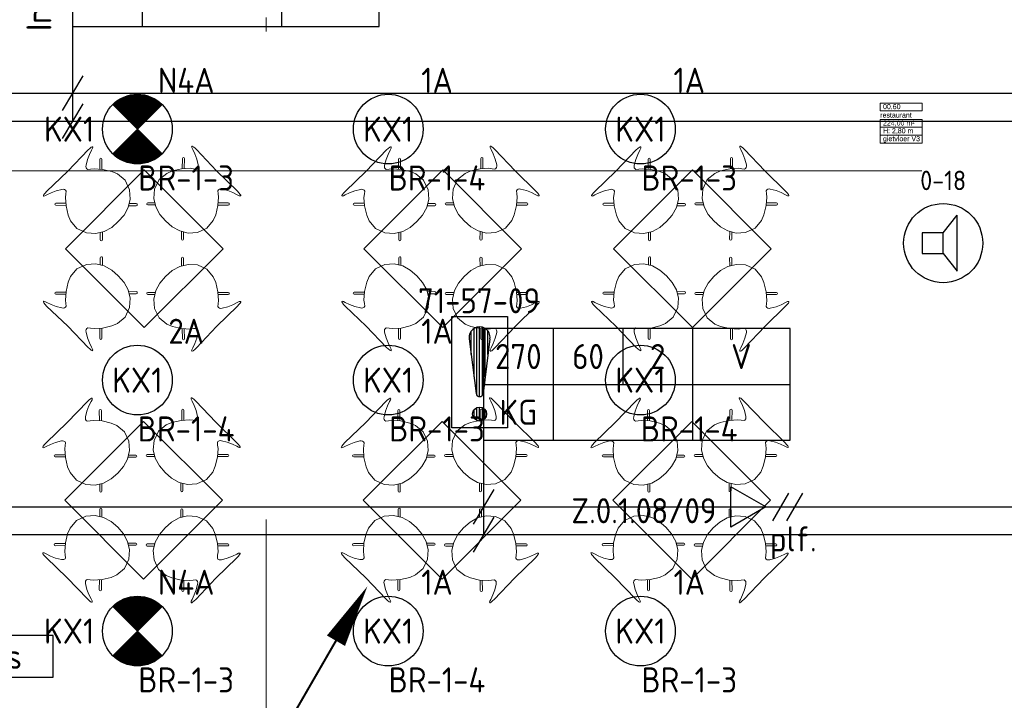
# Model space of a CAD drawing. Header units: millimetres. Extents: x -39149 to 267781, y -2340 to 58540.
# Tile 18 of 244: x 12642 to 19707, y 1304 to 6185. Entities that reach past the tile are written whole.
import ezdxf
from ezdxf.enums import TextEntityAlignment as Align

# ---------------------------------------------------------------- set-up
doc = ezdxf.new("R2010")
doc.units = ezdxf.units.MM
doc.header["$LTSCALE"] = 100
doc.header["$MEASUREMENT"] = 0
for name, pattern in [('B0605', [141, 70, -35, 1, -35]), ('B0703', [93.740001, 62.5, -31.240001]), ('E_GOOT2', [2000, 1000, 1000])]:
    doc.linetypes.add(name, pattern=pattern)
for name, color, linetype in [('00  Bestaand', 7, 'Continuous'), ('45 Plafond', 7, 'Continuous'), ('73 Keuken', 7, 'Continuous'), ('82 Interieur', 7, 'Continuous'), ('A Stramien', 7, 'Continuous'), ('AL$1A---_ALGEMEEN--bestaand', 9, 'Continuous'), ('EL6122--_L', 4, 'Continuous'), ('EL6131--_KG', 3, 'Continuous'), ('EL6221--_KRACHT_400', 3, 'Continuous'), ('EL6222--_KRACHT_230', 3, 'Continuous'), ('EL6223--', 3, 'Continuous'), ('EL6311--_LICHT_BINNEN', 3, 'Continuous'), ('EL6421--_GELUID', 3, 'Continuous'), ('EL6441--_DATACOM', 3, 'Continuous'), ('EL6511--_BRANDMELD', 3, 'Continuous'), ('handhaven - AL$1A---_ALGEMEEN', 8, 'Continuous'), ('Z Ruimteoppervlak', 7, 'Continuous'), ('Z Ruimteoppervlak Zone label', 7, 'Continuous'), ('Z Ruimteoppervlak Zone tekst', 7, 'Continuous')]:
    doc.layers.add(name, color=color, linetype=linetype)
doc.styles.add('buro-012', font='isocp.shx', dxfattribs={"height": 120})
doc.styles.add('BURO-018', font='isocp.shx', dxfattribs={"height": 180})
doc.styles.add('GENERATED_STYLE_1', font='arial.ttf')
doc.styles.add('GENERATED_STYLE_2', font='swiss.ttf')
doc.styles.add('GENERATED_STYLE_3', font='swiss.ttf', dxfattribs={"width": 0.96})
doc.styles.add('STABICAD-012', font='ISOCP.SHX', dxfattribs={"height": 1.2})
doc.styles.add('STABICAD-018', font='ISOCP.SHX', dxfattribs={"height": 1.8})
doc.styles.get("Standard").update_dxf_attribs({"font": 'txt', "bigfont": 'BIGFONT.SHX'})

# ---------------------------------------------------------------- blocks, each defined once
blk = doc.blocks.new('restaurant_00.60_47_7', base_point=(18967.3, 5446))
at = {"layer": 'Z Ruimteoppervlak Zone label', "color": 8, "linetype": 'Continuous', "lineweight": 0}
for p, q in [((18816.9, 5587.4), (19117.6, 5587.4)), ((18816.9, 5530.9), (18816.9, 5587.4)), ((19117.6, 5587.4), (19117.6, 5530.9)), ((19117.6, 5530.9), (18816.9, 5530.9)), ((18816.9, 5470.5), (19117.6, 5470.5)), ((18816.9, 5414), (18816.9, 5470.5)), ((19117.6, 5470.5), (19117.6, 5414)), ((19117.6, 5414), (18816.9, 5414)), ((18816.9, 5414), (19117.6, 5414)), ((18816.9, 5357.4), (18816.9, 5414)), ((19117.6, 5414), (19117.6, 5357.4)), ((19117.6, 5357.4), (18816.9, 5357.4)), ((18816.9, 5357.4), (19117.6, 5357.4)), ((18816.9, 5300.8), (18816.9, 5357.4)), ((19117.6, 5300.8), (18816.9, 5300.8)), ((19117.6, 5357.4), (19117.6, 5300.8))]:
    blk.add_line(p, q, dxfattribs=at)
at = {"linetype": 'Continuous', "lineweight": 0, "flags": 1}
for tag in ['ROOM_AREA', 'ROOM_PERIM', 'ROOM_WALLS_SURF', 'ROOM_DOORS_SURF', 'ROOM_WINDS_SURF', 'ROOM_BASELEV', 'ROOM_NET_AREA', 'ROOM_REDUCED_AREA', 'ROOM_CALC_AREA', 'ROOM_VOLUME']:
    blk.add_attdef(tag, text='', height=2000, dxfattribs=at).set_placement((18967.3, 4874.6), align=Align.BOTTOM_LEFT)
at = {"layer": 'Z Ruimteoppervlak Zone tekst', "color": 2, "lineweight": 0, "insert": (18836.9, 5462.3), "char_height": 36, "attachment_point": 1, "style": 'GENERATED_STYLE_1'}
blk.add_mtext('{224,00 m²}', dxfattribs=at)
at = {"layer": 'Z Ruimteoppervlak Zone tekst', "color": 2, "lineweight": 0}
for tag, style, p in [('ROOM_NAME', 'GENERATED_STYLE_2', (18816.9, 5471.9)), ('ROOM_NUMBER', 'GENERATED_STYLE_1', (18836.9, 5532.6)), ('ROOM_HEIGHT', 'GENERATED_STYLE_1', (18836.9, 5359.1)), ('BASEC', 'GENERATED_STYLE_1', (18836.9, 5302.5))]:
    blk.add_attdef(tag, text='', height=36, dxfattribs=dict(at, style=style)).set_placement(p, align=Align.BOTTOM_LEFT)
blk = doc.blocks.new('Slab_152_7', base_point=(61.5, 11625))
at = {"layer": '45 Plafond', "color": 8, "linetype": 'Continuous', "lineweight": 0}
blk.add_lwpolyline([(61.5, 11625), (7161.5, 11625), (7161.5, 7850), (18261.5, 7850), (18261.5, 10250), (18050.2, 10250), (18050.2, 11625), (35849.9, 11625), (35849.9, 11400), (36099.9, 11400), (36099.9, 12175), (39053.2, 12175), (39053.2, 11445), (43211.5, 11445), (43211.5, 10132), (43211.5, 5466.1), (41411.5, 5466.1), (41411.5, 10199.6), (34211.5, 10199.6), (34211.5, 612.1, -0.138201), (61.5, 5162.9)], format="xyb", close=True, dxfattribs=at)
blk = doc.blocks.new('Slab_192_7', base_point=(13530.9, 2172.8))
at = {"layer": '82 Interieur', "color": 8, "linetype": 'Continuous', "lineweight": 0}
blk.add_lwpolyline([(13530.9, 2172.8), (12965.2, 2738.5), (13530.9, 3304.2), (14096.6, 2738.5)], close=True, dxfattribs=at)
blk = doc.blocks.new('Slab_193_7', base_point=(13535.1, 3977.1))
at = {"layer": '82 Interieur', "color": 8, "linetype": 'Continuous', "lineweight": 0}
blk.add_lwpolyline([(13535.1, 3977.1), (12969.4, 4542.8), (13535.1, 5108.5), (14100.8, 4542.8)], close=True, dxfattribs=at)
blk = doc.blocks.new('Slab_194_7', base_point=(15677.2, 3977.1))
at = {"layer": '82 Interieur', "color": 8, "linetype": 'Continuous', "lineweight": 0}
blk.add_lwpolyline([(15677.2, 3977.1), (15111.5, 4542.8), (15677.2, 5108.5), (16242.9, 4542.8)], close=True, dxfattribs=at)
blk = doc.blocks.new('Slab_195_7', base_point=(15673, 2172.8))
at = {"layer": '82 Interieur', "color": 8, "linetype": 'Continuous', "lineweight": 0}
blk.add_lwpolyline([(15673, 2172.8), (15107.3, 2738.5), (15673, 3304.2), (16238.7, 2738.5)], close=True, dxfattribs=at)
blk = doc.blocks.new('Slab_196_7', base_point=(17468.7, 3977.1))
at = {"layer": '82 Interieur', "color": 8, "linetype": 'Continuous', "lineweight": 0}
blk.add_lwpolyline([(17468.7, 3977.1), (16903.1, 4542.8), (17468.7, 5108.5), (18034.4, 4542.8)], close=True, dxfattribs=at)
blk = doc.blocks.new('Slab_197_7', base_point=(17464.5, 2172.8))
at = {"layer": '82 Interieur', "color": 8, "linetype": 'Continuous', "lineweight": 0}
blk.add_lwpolyline([(17464.5, 2172.8), (16898.8, 2738.5), (17464.5, 3304.2), (18030.2, 2738.5)], close=True, dxfattribs=at)
blk = doc.blocks.new('Wall_50_7', base_point=(11.5, 5100))
at = {"layer": '00  Bestaand', "color": 8, "linetype": 'Continuous', "lineweight": 0}
for radius, start, end in [(63561, 253.771129, 260.049238), (63711, 253.766523, 260.047816)]:
    blk.add_arc((25200.1, 63538.7), radius, start, end, dxfattribs=at)
blk = doc.blocks.new('Designstoel 01 14')
at = {"layer": '82 Interieur', "color": 8, "linetype": 'Continuous', "lineweight": 0}
for p, q in [((3.1, 525.9), (0, 523.2)), ((0, 523.2), (2.2, 519.5)), ((2.2, 519.5), (7.7, 516)), ((9.7, 527.8), (3.1, 525.9)), ((7.7, 516), (22.4, 511.1)), ((23.9, 529.4), (9.7, 527.8)), ((22.4, 511.1), (55, 499.6)), ((40.1, 530.1), (23.9, 529.4)), ((250, 525.9), (40.1, 530.1)), ((55, 499.6), (91.2, 483.8)), ((250, 525.9), (459.9, 530.1)), ((445, 499.6), (408.8, 483.8)), ((477.6, 511.1), (445, 499.6)), ((459.9, 530.1), (476.1, 529.4)), ((476.1, 529.4), (490.3, 527.8)), ((492.3, 516), (477.6, 511.1)), ((490.3, 527.8), (496.9, 525.9)), ((497.8, 519.5), (492.3, 516)), ((496.9, 525.9), (500, 523.2)), ((500, 523.2), (497.8, 519.5)), ((20.9, 425.9), (15.7, 423.7)), ((26.1, 423.8), (20.9, 425.9)), ((91.2, 483.8), (127.7, 461.9)), ((140.4, 432.1), (124.4, 419.1)), ((127.7, 461.9), (134.6, 456.4)), ((134.6, 456.4), (140, 449.1)), ((140, 449.1), (141.9, 439.5)), ((141.9, 439.5), (140.4, 432.1)), ((360, 449.1), (358.1, 439.5)), ((358.1, 439.5), (359.6, 432.1)), ((359.6, 432.1), (375.6, 419.1)), ((365.4, 456.4), (360, 449.1)), ((372.3, 461.9), (365.4, 456.4)), ((408.8, 483.8), (372.3, 461.9)), ((473.9, 423.8), (479.1, 425.9)), ((479.1, 425.9), (484.3, 423.7)), ((15.7, 423.7), (13.5, 418.5)), ((13.5, 418.5), (15.6, 413.2)), ((15.6, 413.2), (67.4, 360.9)), ((26.1, 423.8), (77.2, 372.1)), ((64.3, 357.4), (29.1, 299.9)), ((105, 404), (64.3, 357.4)), ((124.4, 419.1), (105, 404)), ((375.6, 419.1), (395, 404)), ((395, 404), (435.7, 357.4)), ((473.9, 423.8), (422.8, 372.1)), ((484.4, 413.2), (432.6, 360.9)), ((435.7, 357.4), (470.9, 299.9)), ((484.3, 423.7), (486.5, 418.5)), ((486.5, 418.5), (484.4, 413.2)), ((29.1, 299.9), (12.5, 258.7)), ((470.9, 299.9), (487.5, 258.7)), ((12.5, 258.7), (5.5, 187.8)), ((487.5, 258.7), (494.5, 187.8)), ((5.5, 187.8), (31.1, 117.7)), ((494.5, 187.8), (468.9, 117.7)), ((31.1, 117.7), (75.1, 67)), ((468.9, 117.7), (424.9, 67)), ((67.5, 12.8), (65.3, 7.5)), ((65.3, 7.5), (67.5, 2.2)), ((103.4, 49.1), (67.5, 12.8)), ((67.5, 2.2), (72.7, 0)), ((72.7, 0), (77.9, 2.1)), ((75.1, 67), (128.2, 34.5)), ((113.9, 38.6), (77.9, 2.1)), ((103.7, 49.5), (103.4, 49.1)), ((116.8, 41.5), (113.9, 38.6)), ((128.2, 34.5), (187.5, 17.4)), ((250, 12.9), (187.5, 17.4)), ((250, 12.9), (312.5, 17.4)), ((371.8, 34.5), (312.5, 17.4)), ((424.9, 67), (371.8, 34.5)), ((383.2, 41.5), (386.1, 38.6)), ((386.1, 38.6), (422.1, 2.1)), ((396.3, 49.5), (396.6, 49.1)), ((396.6, 49.1), (432.5, 12.8)), ((427.3, 0), (422.1, 2.1)), ((432.5, 2.2), (427.3, 0)), ((432.5, 12.8), (434.7, 7.5)), ((434.7, 7.5), (432.5, 2.2))]:
    blk.add_line(p, q, dxfattribs=at)
blk = doc.blocks.new('Designstoel 01 14_2')
at = {"layer": '82 Interieur', "color": 8, "linetype": 'Continuous', "lineweight": 0}
for p, q in [((3.1, 525.9), (0, 523.2)), ((0, 523.2), (2.2, 519.5)), ((2.2, 519.5), (7.7, 516)), ((9.7, 527.8), (3.1, 525.9)), ((7.7, 516), (22.4, 511.1)), ((23.9, 529.4), (9.7, 527.8)), ((22.4, 511.1), (55, 499.6)), ((40.1, 530.1), (23.9, 529.4)), ((250, 525.9), (40.1, 530.1)), ((55, 499.6), (91.2, 483.8)), ((250, 525.9), (459.9, 530.1)), ((445, 499.6), (408.8, 483.8)), ((477.6, 511.1), (445, 499.6)), ((459.9, 530.1), (476.1, 529.4)), ((476.1, 529.4), (490.3, 527.8)), ((492.3, 516), (477.6, 511.1)), ((490.3, 527.8), (496.9, 525.9)), ((497.8, 519.5), (492.3, 516)), ((496.9, 525.9), (500, 523.2)), ((500, 523.2), (497.8, 519.5)), ((20.9, 425.9), (15.7, 423.7)), ((26.1, 423.8), (20.9, 425.9)), ((91.2, 483.8), (127.7, 461.9)), ((140.4, 432.1), (124.4, 419.1)), ((127.7, 461.9), (134.6, 456.4)), ((134.6, 456.4), (140, 449.1)), ((140, 449.1), (141.9, 439.5)), ((141.9, 439.5), (140.4, 432.1)), ((360, 449.1), (358.1, 439.5)), ((358.1, 439.5), (359.6, 432.1)), ((359.6, 432.1), (375.6, 419.1)), ((365.4, 456.4), (360, 449.1)), ((372.3, 461.9), (365.4, 456.4)), ((408.8, 483.8), (372.3, 461.9)), ((473.9, 423.8), (479.1, 425.9)), ((479.1, 425.9), (484.3, 423.7)), ((15.7, 423.7), (13.5, 418.5)), ((13.5, 418.5), (15.6, 413.2)), ((15.6, 413.2), (67.4, 360.9)), ((26.1, 423.8), (77.2, 372.1)), ((64.3, 357.4), (29.1, 299.9)), ((105, 404), (64.3, 357.4)), ((124.4, 419.1), (105, 404)), ((375.6, 419.1), (395, 404)), ((395, 404), (435.7, 357.4)), ((473.9, 423.8), (422.8, 372.1)), ((484.4, 413.2), (432.6, 360.9)), ((435.7, 357.4), (470.9, 299.9)), ((484.3, 423.7), (486.5, 418.5)), ((486.5, 418.5), (484.4, 413.2)), ((29.1, 299.9), (12.5, 258.7)), ((470.9, 299.9), (487.5, 258.7)), ((12.5, 258.7), (5.5, 187.8)), ((487.5, 258.7), (494.5, 187.8)), ((5.5, 187.8), (31.1, 117.7)), ((494.5, 187.8), (468.9, 117.7)), ((31.1, 117.7), (75.1, 67)), ((468.9, 117.7), (424.9, 67)), ((67.5, 12.8), (65.3, 7.5)), ((65.3, 7.5), (67.5, 2.2)), ((103.4, 49.1), (67.5, 12.8)), ((67.5, 2.2), (72.7, 0)), ((72.7, 0), (77.9, 2.1)), ((75.1, 67), (128.2, 34.5)), ((113.9, 38.6), (77.9, 2.1)), ((103.7, 49.5), (103.4, 49.1)), ((116.8, 41.5), (113.9, 38.6)), ((128.2, 34.5), (187.5, 17.4)), ((250, 12.9), (187.5, 17.4)), ((250, 12.9), (312.5, 17.4)), ((371.8, 34.5), (312.5, 17.4)), ((424.9, 67), (371.8, 34.5)), ((383.2, 41.5), (386.1, 38.6)), ((386.1, 38.6), (422.1, 2.1)), ((396.3, 49.5), (396.6, 49.1)), ((396.6, 49.1), (432.5, 12.8)), ((427.3, 0), (422.1, 2.1)), ((432.5, 2.2), (427.3, 0)), ((432.5, 12.8), (434.7, 7.5)), ((434.7, 7.5), (432.5, 2.2))]:
    blk.add_line(p, q, dxfattribs=at)
blk = doc.blocks.new('Standard grid marker_9')
at = {"layer": 'A Stramien', "color": 8, "linetype": 'B0605', "lineweight": 0}
blk.add_line((4000, 0), (53996.3, 0), dxfattribs=at)
at = {"layer": 'A Stramien', "color": 4, "lineweight": 0, "style": 'GENERATED_STYLE_3'}
blk.add_attdef('AC_MARKERTEXT_1', text='', height=100, dxfattribs=at).set_placement((-139.2, -80), align=Align.BOTTOM_LEFT)
blk = doc.blocks.new('Standard grid marker_13')
at = {"layer": 'A Stramien', "color": 8, "linetype": 'B0605', "lineweight": 0}
for p, q in [((4000, 0), (46394.8, 0)), ((46394.8, 0), (50394.8, 0))]:
    blk.add_line(p, q, dxfattribs=at)
at = {"layer": 'A Stramien', "color": 4, "lineweight": 0, "style": 'GENERATED_STYLE_3'}
blk.add_attdef('AC_MARKERTEXT_1', text='', height=100, rotation=90, dxfattribs=at).set_placement((-20, -49.7), align=Align.BOTTOM_LEFT)
blk = doc.blocks.new('restaurant_00.60_47_8', base_point=(18967.3, 5446))
at = {"layer": 'Z Ruimteoppervlak Zone label', "color": 8, "linetype": 'Continuous', "lineweight": 0}
for p, q in [((18816.9, 5587.4), (19117.6, 5587.4)), ((18816.9, 5530.9), (18816.9, 5587.4)), ((19117.6, 5587.4), (19117.6, 5530.9)), ((19117.6, 5530.9), (18816.9, 5530.9)), ((18816.9, 5470.5), (19117.6, 5470.5)), ((18816.9, 5414), (18816.9, 5470.5)), ((19117.6, 5470.5), (19117.6, 5414)), ((19117.6, 5414), (18816.9, 5414)), ((18816.9, 5414), (19117.6, 5414)), ((18816.9, 5357.4), (18816.9, 5414)), ((19117.6, 5414), (19117.6, 5357.4)), ((19117.6, 5357.4), (18816.9, 5357.4)), ((18816.9, 5357.4), (19117.6, 5357.4)), ((18816.9, 5300.8), (18816.9, 5357.4)), ((19117.6, 5300.8), (18816.9, 5300.8)), ((19117.6, 5357.4), (19117.6, 5300.8))]:
    blk.add_line(p, q, dxfattribs=at)
blk = doc.blocks.new('1115B3A')
at = {"layer": 'handhaven - AL$1A---_ALGEMEEN', "color": 0, "linetype": 'Continuous'}
blk.add_circle((0, 0), 2.5, dxfattribs=at)
at = {"layer": 'handhaven - AL$1A---_ALGEMEEN', "color": 0, "linetype": 'Continuous', "style": 'BURO-018'}
for tag, p in [('CIRCUIT', (0, 5)), ('PANEL', (0, 5)), ('SUBCIRCUIT', (4.5, 5)), ('LIGHTFIXTURECODE', (0, 0)), ('SWITCHCODE', (4.5, -1))]:
    blk.add_attdef(tag, text='', height=1.8, dxfattribs=at).set_placement(p, align=Align.MIDDLE)
blk = doc.blocks.new('E00018')
at = {"color": 0, "linetype": 'Continuous'}
for p, q in [((-1.768, -1.768), (1.768, 1.768)), ((1.768, -1.768), (-1.768, 1.768))]:
    blk.add_line(p, q, dxfattribs=at)
at = {"color": 0, "linetype": 'Continuous', "const_width": 2.5}
for points in [[(-0.884, 0.884, -0.198912), (0, 1.25, -0.198912), (0.884, 0.884, -1)], [(-0.884, -0.884, 0.198912), (0, -1.25, 0.198912), (0.884, -0.884, 1)]]:
    blk.add_lwpolyline(points, format="xyb", dxfattribs=at)
blk = doc.blocks.new('1115B3A-NO1')
at = {"color": 0, "linetype": 'Continuous'}
blk.add_circle((0, 0), 2.5, dxfattribs=at)
at = {"color": 0, "zscale": 100}
blk.add_blockref('E00018', (0, 0), dxfattribs=at)
at = {"color": 0, "linetype": 'Continuous', "style": 'BURO-018'}
for tag, p in [('CIRCUIT', (0, 5)), ('PANEL', (0, 5)), ('SUBCIRCUIT', (4.5, 5)), ('LIGHTFIXTURECODE', (0, 0)), ('SWITCHCODE', (4.5, -1))]:
    blk.add_attdef(tag, text='', height=1.8, dxfattribs=at).set_placement(p, align=Align.MIDDLE)
blk = doc.blocks.new('E00129')
at = {"color": 0, "linetype": 'Continuous'}
for p, q in [((-11, 8), (-11, 0)), ((11, 8), (-11, 8)), ((-6, 8), (-6, 0)), ((-1, 8), (-1, 4)), ((4, 8), (4, 0)), ((11, 0), (11, 8)), ((-11, 4), (11, 4)), ((-11, 0), (11, 0))]:
    blk.add_line(p, q, dxfattribs=at)
at = {"color": 0, "linetype": 'Continuous', "style": 'BURO-018'}
for tag, p in [('E_TEXT1', (-8.5, 6)), ('E_TEXT2', (-3.5, 6)), ('E_TEXT3', (1.5, 6)), ('E_TEXT4', (7.5, 6)), ('E_TEXT5', (-8.5, 2)), ('E_TEXT6', (-1, 2)), ('E_TEXT7', (7.5, 2))]:
    blk.add_attdef(tag, text='', height=1.8, dxfattribs=at).set_placement(p, align=Align.MIDDLE)
blk = doc.blocks.new('E00497')
at = {"color": 0}
for p, q in [((0, 0.75), (1, 2)), ((1, -2), (1, 2)), ((0, 0.75), (-1.5, 0.75)), ((0, -0.75), (0, 0.75)), ((-1.5, -0.75), (0, -0.75)), ((0, -0.75), (1, -2))]:
    blk.add_line(p, q, dxfattribs=at)
blk.add_line((-1.5, 0.75), (-1.5, -0.75))
blk.add_circle((0, 0), 2.841, dxfattribs=at)
at = {"color": 0, "linetype": 'Continuous', "style": 'BURO-018'}
blk.add_attdef('TEXT1', text='', height=1.8, dxfattribs=at).set_placement((0, 4.5), align=Align.MIDDLE)
at = {"color": 0, "linetype": 'Continuous', "style": 'BURO-018', "flags": 1}
blk.add_attdef('ARTICLECODE', text='', height=1.8, dxfattribs=at).set_placement((0, 0), align=Align.MIDDLE)
blk = doc.blocks.new('111304')
at = {"color": 0, "linetype": 'Continuous'}
for p, q in [((-1.5, 4.5), (1.5, 4.5)), ((0, 1), (0, 4.5))]:
    blk.add_line(p, q, dxfattribs=at)
blk.add_arc((0, 6), 1.5, 180, 0, dxfattribs=at)
at = {"color": 0, "linetype": 'Continuous', "style": 'BURO-018'}
for tag, p in [('PANEL', (0, 11.5)), ('CIRCUIT', (0, 8.5)), ('SUBCIRCUIT', (4.5, 8.5))]:
    blk.add_attdef(tag, text='', height=1.8, dxfattribs=at).set_placement(p, align=Align.MIDDLE)
at = {"color": 0, "linetype": 'Continuous', "style": 'BURO-018', "flags": 1}
for tag, p in [('POWERCODE', (13, 8.5)), ('ARTICLECODE', (0, 0))]:
    blk.add_attdef(tag, text='', height=1.8, dxfattribs=at).set_placement(p, align=Align.MIDDLE)
blk = doc.blocks.new('E00113')
at = {"color": 0, "linetype": 'Continuous'}
for p, q in [((-5, 4), (-5, 1)), ((5, 4), (-5, 4)), ((5, 1), (5, 4)), ((-5, 1), (5, 1))]:
    blk.add_line(p, q, dxfattribs=at)
at = {"color": 0, "linetype": 'Continuous', "style": 'BURO-018'}
for tag, p in [('TEXT1', (0, 6)), ('TEXT2', (0, 2.5))]:
    blk.add_attdef(tag, text='', height=1.8, dxfattribs=at).set_placement(p, align=Align.MIDDLE)
at = {"color": 0, "linetype": 'Continuous', "style": 'BURO-018', "flags": 1}
blk.add_attdef('ARTICLECODE', text='', height=1.8, dxfattribs=at).set_placement((0, 0), align=Align.MIDDLE)
blk = doc.blocks.new('P6122001')
at = {"linetype": 'Continuous'}
blk.add_lwpolyline([(7.5, 12.99, 0, 1.5, 0), (5.25, 9.093, 1.5, 1.5, 0)], format="xyseb", dxfattribs=at)
at = {"linetype": 'Continuous', "const_width": 0.15}
blk.add_lwpolyline([(0, 0), (6.794, 11.768)], dxfattribs=at)
at = {"const_width": 0.75}
blk.add_lwpolyline([(-0.375, 0, 1), (0.375, 0, 1)], format="xyb", close=True, dxfattribs=at)
blk = doc.blocks.new('E00153')
at = {"color": 0, "linetype": 'Continuous'}
for p, q in [((-1.443, 7), (1.443, 7)), ((0, 4.5), (-1.443, 7)), ((0, 4.5), (1.443, 7)), ((0, 4.5), (0, 1)), ((-1, 4), (1, 2.845)), ((-1, 3), (1, 1.845))]:
    blk.add_line(p, q, dxfattribs=at)
at = {"color": 7, "style": 'BURO-018'}
for tag, p in [('COMMENT1', (-6, 12)), ('COMMENT2', (6, 12)), ('DATACOM1', (-6, 9)), ('DATACOM2', (6, 9))]:
    blk.add_attdef(tag, text='', height=1.8, dxfattribs=at).set_placement(p, align=Align.MIDDLE)
at = {"color": 0, "style": 'BURO-018'}
blk.add_attdef('TEXT1', text='', height=1.8, dxfattribs=at).set_placement((2.5, 6), align=Align.MIDDLE)
at = {"color": 0, "linetype": 'Continuous', "style": 'BURO-018', "flags": 1}
blk.add_attdef('ARTICLECODE', text='', height=1.8, dxfattribs=at).set_placement((0, 0), align=Align.MIDDLE)
blk = doc.blocks.new('*X1918')
at = {"layer": 'AL$1A---_ALGEMEEN--bestaand', "color": 0, "linetype": 'Continuous'}
for p, q in [((159.6, 198.675), (159.6, 202.134)), ((159.8, 197.35), (159.8, 202.223)), ((160, 197.25), (160, 202.25)), ((160.2, 197.35), (160.2, 202.223)), ((160.4, 198.675), (160.4, 202.134)), ((159.4, 200.262), (159.4, 201.95)), ((160.6, 200.262), (160.6, 201.95)), ((159.8, 195.542), (159.8, 196.458)), ((160, 195.5), (160, 196.5)), ((160.2, 195.542), (160.2, 196.458)), ((159.6, 195.7), (159.6, 196.3)), ((160.4, 195.7), (160.4, 196.3))]:
    blk.add_line(p, q, dxfattribs=at)
blk = doc.blocks.new('1116A7')
at = {"layer": 'AL$1A---_ALGEMEEN--bestaand', "color": 0, "linetype": 'Continuous'}
for p, q in [((-2, -4), (-2, 4)), ((-2, 4), (2, 4)), ((2, 4), (2, -4)), ((-0.744, 2.406), (-0.248, -1.531)), ((0.744, 2.406), (0.248, -1.531)), ((2, -4), (-2, -4))]:
    blk.add_line(p, q, dxfattribs=at)
blk.add_circle((0, -3), 0.5, dxfattribs=at)
for centre, radius, start, end in [((0, 2.5), 0.75, 352.81924, 187.18076), ((0, -1.5), 0.25, 187.18076, 352.81924)]:
    blk.add_arc(centre, radius, start, end, dxfattribs=at)
blk.add_blockref('*X1918', (-160, -199), dxfattribs=at)
at = {"layer": 'AL$1A---_ALGEMEEN--bestaand', "color": 0, "linetype": 'Continuous', "style": 'BURO-018'}
blk.add_attdef('TEXT1', text='', height=1.8, dxfattribs=at).set_placement((0, 6.5), align=Align.MIDDLE)
at = {"layer": 'AL$1A---_ALGEMEEN--bestaand', "color": 0, "linetype": 'Continuous', "style": 'BURO-018', "flags": 1}
blk.add_attdef('ARTICLECODE', (0, 0), '', height=1.8, dxfattribs=at)
at = {"layer": 'EL6221--_KRACHT_400', "color": 1, "style": 'STABICAD-012'}
blk.add_attdef('FIREPROTECTION_PANEL', text='', height=1.8, dxfattribs=at).set_placement((716.247, 450.773), align=Align.MIDDLE)
at = {"layer": 'EL6222--_KRACHT_230', "color": 1, "style": 'STABICAD-018'}
for tag in ['FIREPROTECTION_HARDWARENUMBER', 'FIREPROTECTION_ZONE']:
    blk.add_attdef(tag, (0, 0), '', height=1.8, dxfattribs=at)
at = {"layer": 'EL6311--_LICHT_BINNEN', "color": 1, "style": 'STABICAD-018'}
blk.add_attdef('CODING2', (0, 0), '', height=1.8, dxfattribs=at)
at = {"layer": 'EL6441--_DATACOM', "color": 1, "style": 'STABICAD-018'}
blk.add_attdef('CODING1', (0, 0), '', height=1.8, dxfattribs=at)

msp = doc.modelspace()

# ---------------------------------------------------------------- linework, layer by layer
at = {"layer": '73 Keuken', "color": 8, "linetype": 'B0703', "lineweight": 0}
msp.add_arc((25211.3, 63523.1), 64420.4, 245.958382, 293.907461, dxfattribs=at)
at = {"layer": 'EL6122--_L'}
msp.add_arc((25186.5, 63538.5), 63640.1, 246.67311, 293.32689, dxfattribs=at)
at = {"layer": 'EL6131--_KG', "linetype": 'E_GOOT2'}
for p, q in [((13020.2, 6135.5), (13020.2, 5457.8)), ((13093.9, 5782.2), (12946.5, 5533.4)), ((1657.9, 5657.8), (26415.3, 5657.8)), ((13093.9, 5582.2), (12946.5, 5333.4)), ((1657.9, 5457.8), (26415.3, 5457.8)), ((15970.1, 3169.4), (15970.1, 2491.7)), ((16043.8, 2816.1), (15896.4, 2567.3)), ((8581.9, 2691.7), (26415.3, 2691.7)), ((16043.8, 2616.1), (15896.4, 2367.3)), ((8381.9, 2491.7), (26415.3, 2491.7))]:
    msp.add_line(p, q, dxfattribs=at)

# ---------------------------------------------------------------- block references
at = {"layer": '00  Bestaand', "color": 1, "lineweight": 0}
msp.add_blockref('Wall_50_7', (11.5, 5100), dxfattribs=at)
at = {"layer": '45 Plafond', "color": 252, "linetype": 'Continuous', "lineweight": 0}
msp.add_blockref('Slab_152_7', (61.5, 11625), dxfattribs=at)
at = {"layer": '82 Interieur', "color": 30, "linetype": 'Continuous', "lineweight": 0, "xscale": -1, "zscale": 1000}
for p, rotation in [((13535.3, 4904.4), 45.00000000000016), ((15677.4, 4904.4), 45.00000000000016), ((17468.9, 4904.4), 45.00000000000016), ((13504.3, 4175.2), 225.3566495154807), ((15646.4, 4175.2), 225.3566495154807), ((17437.9, 4175.2), 225.3566495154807), ((13531.1, 3100.2), 45.00000000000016), ((15673.2, 3100.2), 45.00000000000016), ((17464.7, 3100.2), 45.00000000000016), ((13500.1, 2371), 225.3566495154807), ((15642.2, 2371), 225.3566495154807), ((17433.7, 2371), 225.3566495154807)]:
    msp.add_blockref('Designstoel 01 14', p, dxfattribs=dict(at, rotation=rotation))
at = {"layer": '82 Interieur', "color": 30, "linetype": 'Continuous', "lineweight": 0, "zscale": 1000}
for p, rotation in [((13504.3, 4910.3), 314.6433504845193), ((15646.4, 4910.3), 314.6433504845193), ((17437.9, 4910.3), 314.6433504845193), ((13535.3, 4181.1), 134.9999999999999), ((15677.4, 4181.1), 134.9999999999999), ((17468.9, 4181.1), 134.9999999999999), ((13500.1, 3106.1), 314.6433504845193), ((15642.2, 3106.1), 314.6433504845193), ((17433.7, 3106.1), 314.6433504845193), ((13531.1, 2376.9), 134.9999999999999), ((15673.2, 2376.9), 134.9999999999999), ((17464.7, 2376.9), 134.9999999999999)]:
    msp.add_blockref('Designstoel 01 14_2', p, dxfattribs=dict(at, rotation=rotation))
at = {"layer": '82 Interieur', "color": 30, "linetype": 'Continuous', "lineweight": 0}
for name, p in [('Slab_193_7', (13535.1, 3977.1)), ('Slab_194_7', (15677.2, 3977.1)), ('Slab_196_7', (17468.7, 3977.1)), ('Slab_192_7', (13530.9, 2172.8)), ('Slab_195_7', (15673, 2172.8)), ('Slab_197_7', (17464.5, 2172.8))]:
    msp.add_blockref(name, p, dxfattribs=at)
at = {"layer": 'A Stramien', "color": 1, "linetype": 'Continuous', "lineweight": 0, "zscale": 1000, "rotation": 270}
msp.add_blockref('Standard grid marker_13', (14411.5, 48900), dxfattribs=at)
at = {"layer": 'A Stramien', "color": 1, "linetype": 'Continuous', "lineweight": 0, "zscale": 1000}
msp.add_blockref('Standard grid marker_9', (-5984.8, 5100.3), dxfattribs=at)
at = {"layer": 'EL6122--_L', "linetype": 'Continuous', "xscale": 100, "yscale": 100, "zscale": 100}
msp.add_blockref('P6122001', (14386.5, 821.5), dxfattribs=at)
at = {"layer": 'EL6131--_KG', "linetype": 'E_GOOT2', "xscale": 100, "yscale": 100, "zscale": 100}
for p in [(14120.2, 6135.5), (17070.1, 3169.4)]:
    msp.add_blockref('E00129', p, dxfattribs=at).add_auto_attribs({'E_TEXT1': '270', 'E_TEXT2': '60', 'E_TEXT3': '2', 'E_TEXT4': 'V', 'E_TEXT5': 'KG'})
at = {"layer": 'EL6222--_KRACHT_230', "linetype": 'Continuous'}
ref = msp.add_blockref('111304', (12808.4, 7950), dxfattribs=dict(at, xscale=100, yscale=100, zscale=100, rotation=180))
ref.add_attrib('CIRCUIT', '8', dxfattribs={"layer": '0', "color": 3, "linetype": 'ByBlock', "height": 180, "style": 'BURO-018'}).set_placement((13028.6, 7246), align=Align.MIDDLE)
ref.add_attrib('SUBCIRCUIT', 'Info scherm', dxfattribs={"layer": '0', "color": 1, "linetype": 'ByBlock', "height": 180, "rotation": 90, "style": 'BURO-018'}).set_placement((12779.2, 6695.9), align=Align.MIDDLE)
at = {"layer": 'EL6223--', "linetype": 'Continuous'}
ref = msp.add_blockref('E00113', (12381.5, 1369.6), dxfattribs=dict(at, xscale=100, yscale=100))
ref.add_attrib('TEXT1', 'RK3', dxfattribs={"layer": '0', "color": 1, "linetype": 'ByBlock', "height": 180, "style": 'STABICAD-018'}).set_placement((12381.5, 1967.3), align=Align.MIDDLE)
ref.add_attrib('TEXT2', 'relais', dxfattribs={"layer": '0', "color": 1, "linetype": 'ByBlock', "height": 180, "style": 'STABICAD-018'}).set_placement((12381.5, 1619.6), align=Align.MIDDLE)
at = {"layer": 'EL6311--_LICHT_BINNEN', "linetype": 'Continuous'}
ref = msp.add_blockref('1115B3A-NO1', (13486.5, 5400.3), dxfattribs=dict(at, xscale=100, yscale=100, zscale=100))
ref.add_attrib('CIRCUIT', 'N4A', dxfattribs={"layer": '0', "color": 3, "linetype": 'ByBlock', "height": 180, "style": 'BURO-018'}).set_placement((13836.5, 5750.3), align=Align.MIDDLE)
ref.add_attrib('LIGHTFIXTURECODE', 'KX1', dxfattribs={"layer": '0', "color": 3, "linetype": 'ByBlock', "height": 180, "style": 'BURO-018'}).set_placement((12997.1, 5400.3), align=Align.MIDDLE)
ref.add_attrib('SWITCHCODE', 'BR-1-3', dxfattribs={"layer": '0', "color": 3, "linetype": 'ByBlock', "height": 180, "style": 'BURO-018'}).set_placement((13836.5, 5050.3), align=Align.MIDDLE)
ref = msp.add_blockref('1115B3A', (15286.5, 5400.3), dxfattribs=dict(at, xscale=100, yscale=100, zscale=100))
ref.add_attrib('CIRCUIT', '1A', dxfattribs={"layer": '0', "color": 3, "linetype": 'ByBlock', "height": 180, "style": 'BURO-018'}).set_placement((15636.5, 5750.3), align=Align.MIDDLE)
ref.add_attrib('LIGHTFIXTURECODE', 'KX1', dxfattribs={"layer": '0', "color": 3, "linetype": 'ByBlock', "height": 180, "style": 'BURO-018'}).set_placement((15286.5, 5400.3), align=Align.MIDDLE)
ref.add_attrib('SWITCHCODE', 'BR-1-4', dxfattribs={"layer": '0', "color": 3, "linetype": 'ByBlock', "height": 180, "style": 'BURO-018'}).set_placement((15636.5, 5050.3), align=Align.MIDDLE)
ref = msp.add_blockref('1115B3A', (17096.5, 5400.3), dxfattribs=dict(at, xscale=100, yscale=100, zscale=100))
ref.add_attrib('CIRCUIT', '1A', dxfattribs={"layer": '0', "color": 3, "linetype": 'ByBlock', "height": 180, "style": 'BURO-018'}).set_placement((17446.5, 5750.3), align=Align.MIDDLE)
ref.add_attrib('LIGHTFIXTURECODE', 'KX1', dxfattribs={"layer": '0', "color": 3, "linetype": 'ByBlock', "height": 180, "style": 'BURO-018'}).set_placement((17096.5, 5400.3), align=Align.MIDDLE)
ref.add_attrib('SWITCHCODE', 'BR-1-3', dxfattribs={"layer": '0', "color": 3, "linetype": 'ByBlock', "height": 180, "style": 'BURO-018'}).set_placement((17446.5, 5050.3), align=Align.MIDDLE)
ref = msp.add_blockref('1115B3A', (17096.5, 3600.3), dxfattribs=dict(at, xscale=100, yscale=100, zscale=100))
ref.add_attrib('LIGHTFIXTURECODE', 'KX1', dxfattribs={"layer": '0', "color": 3, "linetype": 'ByBlock', "height": 180, "style": 'BURO-018'}).set_placement((17096.5, 3600.3), align=Align.MIDDLE)
ref.add_attrib('SWITCHCODE', 'BR-1-4', dxfattribs={"layer": '0', "color": 3, "linetype": 'ByBlock', "height": 180, "style": 'BURO-018'}).set_placement((17446.5, 3250.3), align=Align.MIDDLE)
ref = msp.add_blockref('1115B3A', (13486.5, 3600.3), dxfattribs=dict(at, xscale=100, yscale=100, zscale=100))
ref.add_attrib('CIRCUIT', '2A', dxfattribs={"layer": '0', "color": 3, "linetype": 'ByBlock', "height": 180, "style": 'BURO-018'}).set_placement((13836.5, 3950.3), align=Align.MIDDLE)
ref.add_attrib('LIGHTFIXTURECODE', 'KX1', dxfattribs={"layer": '0', "color": 3, "linetype": 'ByBlock', "height": 180, "style": 'BURO-018'}).set_placement((13486.5, 3600.3), align=Align.MIDDLE)
ref.add_attrib('SWITCHCODE', 'BR-1-4', dxfattribs={"layer": '0', "color": 3, "linetype": 'ByBlock', "height": 180, "style": 'BURO-018'}).set_placement((13836.5, 3250.3), align=Align.MIDDLE)
ref = msp.add_blockref('1115B3A', (15286.5, 3600.3), dxfattribs=dict(at, xscale=100, yscale=100, zscale=100))
ref.add_attrib('CIRCUIT', '1A', dxfattribs={"layer": '0', "color": 3, "linetype": 'ByBlock', "height": 180, "style": 'BURO-018'}).set_placement((15636.5, 3950.3), align=Align.MIDDLE)
ref.add_attrib('LIGHTFIXTURECODE', 'KX1', dxfattribs={"layer": '0', "color": 3, "linetype": 'ByBlock', "height": 180, "style": 'BURO-018'}).set_placement((15286.5, 3600.3), align=Align.MIDDLE)
ref.add_attrib('SWITCHCODE', 'BR-1-3', dxfattribs={"layer": '0', "color": 3, "linetype": 'ByBlock', "height": 180, "style": 'BURO-018'}).set_placement((15636.5, 3250.3), align=Align.MIDDLE)
ref = msp.add_blockref('1115B3A-NO1', (13486.5, 1800.3), dxfattribs=dict(at, xscale=100, yscale=100, zscale=100))
ref.add_attrib('CIRCUIT', 'N4A', dxfattribs={"layer": '0', "color": 3, "linetype": 'ByBlock', "height": 180, "style": 'BURO-018'}).set_placement((13836.5, 2150.3), align=Align.MIDDLE)
ref.add_attrib('LIGHTFIXTURECODE', 'KX1', dxfattribs={"layer": '0', "color": 3, "linetype": 'ByBlock', "height": 180, "style": 'BURO-018'}).set_placement((12997.1, 1800.3), align=Align.MIDDLE)
ref.add_attrib('SWITCHCODE', 'BR-1-3', dxfattribs={"layer": '0', "color": 3, "linetype": 'ByBlock', "height": 180, "style": 'BURO-018'}).set_placement((13836.5, 1450.3), align=Align.MIDDLE)
ref = msp.add_blockref('1115B3A', (15286.5, 1800.3), dxfattribs=dict(at, xscale=100, yscale=100, zscale=100))
ref.add_attrib('CIRCUIT', '1A', dxfattribs={"layer": '0', "color": 3, "linetype": 'ByBlock', "height": 180, "style": 'BURO-018'}).set_placement((15636.5, 2150.3), align=Align.MIDDLE)
ref.add_attrib('LIGHTFIXTURECODE', 'KX1', dxfattribs={"layer": '0', "color": 3, "linetype": 'ByBlock', "height": 180, "style": 'BURO-018'}).set_placement((15286.5, 1800.3), align=Align.MIDDLE)
ref.add_attrib('SWITCHCODE', 'BR-1-4', dxfattribs={"layer": '0', "color": 3, "linetype": 'ByBlock', "height": 180, "style": 'BURO-018'}).set_placement((15636.5, 1450.3), align=Align.MIDDLE)
ref = msp.add_blockref('1115B3A', (17096.5, 1800.3), dxfattribs=dict(at, xscale=100, yscale=100, zscale=100))
ref.add_attrib('CIRCUIT', '1A', dxfattribs={"layer": '0', "color": 3, "linetype": 'ByBlock', "height": 180, "style": 'BURO-018'}).set_placement((17446.5, 2150.3), align=Align.MIDDLE)
ref.add_attrib('LIGHTFIXTURECODE', 'KX1', dxfattribs={"layer": '0', "color": 3, "linetype": 'ByBlock', "height": 180, "style": 'BURO-018'}).set_placement((17096.5, 1800.3), align=Align.MIDDLE)
ref.add_attrib('SWITCHCODE', 'BR-1-3', dxfattribs={"layer": '0', "color": 3, "linetype": 'ByBlock', "height": 180, "style": 'BURO-018'}).set_placement((17446.5, 1450.3), align=Align.MIDDLE)
at = {"layer": 'EL6421--_GELUID', "linetype": 'Continuous'}
ref = msp.add_blockref('E00497', (19268.7, 4582.5), dxfattribs=dict(at, xscale=100, yscale=100, zscale=100))
ref.add_attrib('TEXT1', '0-18', dxfattribs={"layer": '0', "color": 1, "linetype": 'ByBlock', "height": 140, "style": 'buro-012'}).set_placement((19268.7, 5032.5), align=Align.MIDDLE)
at = {"layer": 'EL6441--_DATACOM', "linetype": 'Continuous'}
ref = msp.add_blockref('E00153', (18445.9, 2690.3), dxfattribs=dict(at, xscale=100, yscale=100, zscale=100, rotation=90))
ref.add_attrib('ARTICLECODE', 'plf.', dxfattribs={"layer": '0', "color": 3, "linetype": 'ByBlock', "height": 180, "style": 'BURO-018'}).set_placement((18192.9, 2434.7), align=Align.MIDDLE)
ref.add_attrib('DATACOM1', 'Z.0.1.08/09', dxfattribs={"layer": '0', "color": 1, "linetype": 'ByBlock', "height": 180, "style": 'BURO-018'}).set_placement((17121.3, 2663.7), align=Align.MIDDLE)
at = {"layer": 'EL6511--_BRANDMELD', "linetype": 'Continuous'}
ref = msp.add_blockref('1116A7', (15942.2, 3656.8), dxfattribs=dict(at, xscale=100, yscale=100))
ref.add_attrib('CODING1', '71-57-09', dxfattribs={"layer": '0', "color": 1, "linetype": 'ByBlock', "height": 180, "style": 'STABICAD-018'}).set_placement((15938, 4169.6), align=Align.MIDDLE)
at = {"layer": 'Z Ruimteoppervlak', "color": 2, "linetype": 'Continuous', "lineweight": 0}
ref = msp.add_blockref('restaurant_00.60_47_7', (18967.3, 5446), dxfattribs=at)
ref.add_attrib('ROOM_NAME', 'restaurant', dxfattribs={"layer": 'Z Ruimteoppervlak Zone tekst', "color": 2, "linetype": 'Continuous', "lineweight": 0, "height": 36, "style": 'GENERATED_STYLE_2'}).set_placement((18816.9, 5471.9), align=Align.BOTTOM_LEFT)
ref.add_attrib('ROOM_NUMBER', '00.60', dxfattribs={"layer": 'Z Ruimteoppervlak Zone tekst', "color": 2, "linetype": 'Continuous', "lineweight": 0, "height": 36, "style": 'GENERATED_STYLE_1'}).set_placement((18836.9, 5532.6), align=Align.BOTTOM_LEFT)
ref.add_attrib('ROOM_HEIGHT', 'H: 2,80 m', dxfattribs={"layer": 'Z Ruimteoppervlak Zone tekst', "color": 2, "linetype": 'Continuous', "lineweight": 0, "height": 36, "style": 'GENERATED_STYLE_1'}).set_placement((18836.9, 5359.1), align=Align.BOTTOM_LEFT)
ref.add_attrib('BASEC', 'gietvloer V3', dxfattribs={"layer": 'Z Ruimteoppervlak Zone tekst', "color": 2, "linetype": 'Continuous', "lineweight": 0, "height": 36, "style": 'GENERATED_STYLE_1'}).set_placement((18836.9, 5302.5), align=Align.BOTTOM_LEFT)
ref = msp.add_blockref('restaurant_00.60_47_8', (18967.3, 5446), dxfattribs=at)
ref.add_attrib('ROOM_NAME', 'restaurant', (18816.9, 5483.9), dxfattribs={"layer": 'Z Ruimteoppervlak Zone tekst', "color": 2, "linetype": 'Continuous', "lineweight": 0, "height": 36, "style": 'GENERATED_STYLE_2'})
ref.add_attrib('ROOM_NUMBER', '00.60', (18836.9, 5544.4), dxfattribs={"layer": 'Z Ruimteoppervlak Zone tekst', "color": 2, "linetype": 'Continuous', "lineweight": 0, "height": 36, "style": 'GENERATED_STYLE_1'})
ref.add_attrib('ROOM_HEIGHT', 'H: 2,80 m', (18836.9, 5370.9), dxfattribs={"layer": 'Z Ruimteoppervlak Zone tekst', "color": 2, "linetype": 'Continuous', "lineweight": 0, "height": 36, "style": 'GENERATED_STYLE_1'})
ref.add_attrib('BASEC', 'gietvloer V3', (18836.9, 5314.4), dxfattribs={"layer": 'Z Ruimteoppervlak Zone tekst', "color": 2, "linetype": 'Continuous', "lineweight": 0, "height": 36, "style": 'GENERATED_STYLE_1'})

doc.saveas('drawing.dxf')
